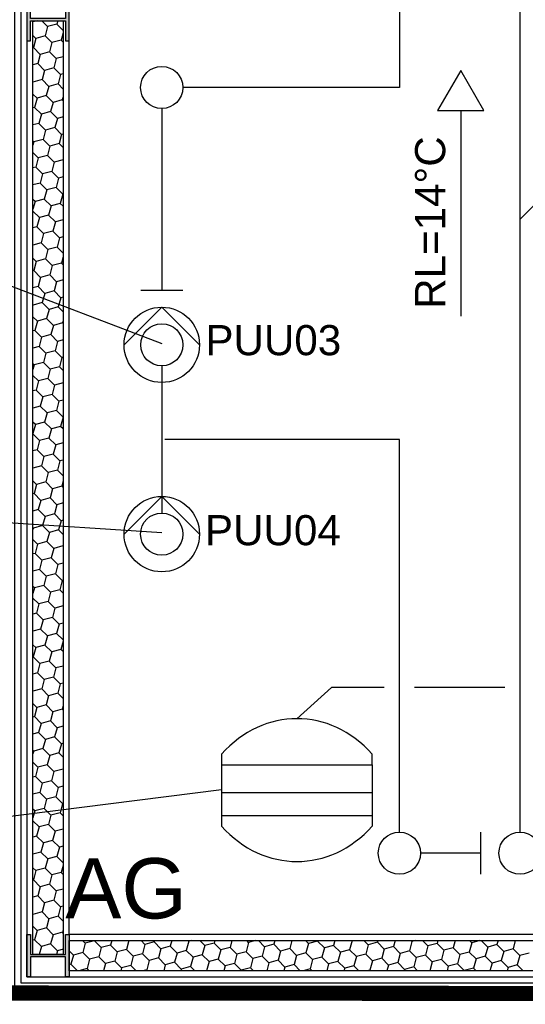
# Model space of a CAD drawing. Header units: metres. Extents: x 0 to 65.3, y 0 to 32.2.
# Tile 6 of 17: x 38 to 39.7, y 12.9 to 16.2. Entities that reach past the tile are written whole.
import ezdxf

# ---------------------------------------------------------------- set-up
doc = ezdxf.new("R2010")
doc.units = ezdxf.units.M
doc.layers.get('0').update_dxf_attribs({"lineweight": 0})
for name, color, linetype in [('003ARCH_A', 7, 'Continuous'), ('003ARCH_MOE', 252, 'Continuous'), ('004TGA_H', 254, 'Continuous'), ('004TGA_L', 50, 'Continuous'), ('004TX_TXT', 7, 'Continuous')]:
    doc.layers.add(name, color=color, linetype=linetype)
doc.styles.add('ARIAL', font='arial.ttf')

# ---------------------------------------------------------------- blocks, each defined once
blk = doc.blocks.new('Membran-Ausdehnungsgefäß')
at = {"color": 0}
for p, q in [((18.2207, 18.7723), (18.2207, 18.5683)), ((18.7207, 18.7371), (18.7207, 18.7723)), ((18.2207, 18.7371), (18.7207, 18.7371)), ((18.7207, 18.7371), (18.7207, 18.5683)), ((18.2207, 18.6449), (18.7207, 18.6449)), ((18.2207, 18.6449), (18.7207, 18.6449)), ((18.2207, 18.5683), (18.2207, 18.5331)), ((18.2207, 18.5683), (18.7207, 18.5683)), ((18.7207, 18.5683), (18.7207, 18.5331))]:
    blk.add_line(p, q, dxfattribs=at)
for centre, start_param, end_param in [((18.4707, 18.4476), -0.745737, 0.745737), ((18.4707, 18.8579), 2.395856, 3.887329)]:
    blk.add_ellipse(centre, major_axis=(0, 0.4421), ratio=0.833333, start_param=start_param, end_param=end_param, dxfattribs=at)
blk = doc.blocks.new('Pumpe')
at = {"color": 0, "linetype": 'ByBlock'}
for p, q in [((18.3311, 18.5606), (18.4561, 18.6856)), ((18.4561, 18.6856), (18.5811, 18.5606))]:
    blk.add_line(p, q, dxfattribs=at)
blk.add_circle((18.4561, 18.5606), 0.125, dxfattribs=at)

msp = doc.modelspace()

# ---------------------------------------------------------------- hatches: boundary and pattern name
at = {"layer": '003ARCH_A', "transparency": 33554687}
h = msp.add_hatch(color=9, dxfattribs=at)
h.dxf.hatch_style = 1
h.paths.add_polyline_path([(38.0367, 19.3481), (38.0247, 19.3481), (38.0247, 19.2081), (38.0367, 19.2081), (38.0367, 19.2746), (38.1527, 19.2746), (38.1527, 19.2081), (38.1647, 19.2081), (38.1647, 19.3481), (38.1527, 19.3481), (38.1527, 19.2816), (38.0367, 19.2816)])
h.paths.add_polyline_path([(38.6247, 19.2338), (38.5992, 19.2338), (38.5992, 19.3224), (38.6247, 19.3224), (38.6247, 19.3281), (38.5697, 19.3281), (38.5697, 19.3224), (38.5952, 19.3224), (38.5952, 19.2338), (38.5697, 19.2338), (38.5697, 19.2281), (38.6247, 19.2281)])
h.paths.add_polyline_path([(39.7697, 19.3281), (39.7147, 19.3281), (39.7147, 19.3224), (39.7402, 19.3224), (39.7402, 19.2338), (39.7147, 19.2338), (39.7147, 19.2281), (39.7697, 19.2281), (39.7697, 19.2338), (39.7442, 19.2338), (39.7442, 19.3224), (39.7697, 19.3224)])
h.paths.add_polyline_path([(41.8447, 19.3481), (41.8327, 19.3481), (41.8327, 19.2816), (41.7167, 19.2816), (41.7167, 19.3481), (41.7047, 19.3481), (41.7047, 19.2081), (41.7167, 19.2081), (41.7167, 19.2746), (41.8327, 19.2746), (41.8327, 19.2081), (41.8447, 19.2081)])
h.paths.add_polyline_path([(38.1647, 16.2431), (38.1527, 16.2431), (38.1527, 16.1766), (38.0367, 16.1766), (38.0367, 16.2431), (38.0247, 16.2431), (38.0247, 16.1031), (38.0367, 16.1031), (38.0367, 16.1696), (38.1527, 16.1696), (38.1527, 16.1031), (38.1647, 16.1031)])
h.paths.add_polyline_path([(41.7167, 16.1696), (41.8327, 16.1696), (41.8327, 16.1031), (41.8447, 16.1031), (41.8447, 16.2431), (41.8327, 16.2431), (41.8327, 16.1766), (41.7167, 16.1766), (41.7167, 16.2431), (41.7047, 16.2431), (41.7047, 16.1031), (41.7167, 16.1031)])
h.paths.add_polyline_path([(38.1647, 13.1381), (38.1527, 13.1381), (38.1527, 13.0716), (38.0367, 13.0716), (38.0367, 13.1381), (38.0247, 13.1381), (38.0247, 12.9981), (38.0367, 12.9981), (38.0367, 13.0646), (38.1527, 13.0646), (38.1527, 12.9981), (38.1647, 12.9981)])
h.paths.add_polyline_path([(41.8447, 13.1381), (41.8327, 13.1381), (41.8327, 13.0716), (41.7167, 13.0716), (41.7167, 13.1381), (41.7047, 13.1381), (41.7047, 12.9981), (41.7167, 12.9981), (41.7167, 13.0646), (41.8327, 13.0646), (41.8327, 12.9981), (41.8447, 12.9981)])

# ---------------------------------------------------------------- linework, layer by layer
at = {"layer": '003ARCH_A', "color": 9, "transparency": 33554687}
for p, q in [((38.0596, 16.1696), (38.0447, 16.1656)), ((38.0932, 16.1501), (38.0738, 16.1696)), ((38.1269, 16.1696), (38.1239, 16.1583)), ((38.0932, 16.1501), (38.085, 16.1194)), ((38.1239, 16.1583), (38.0932, 16.1501)), ((38.1447, 16.1375), (38.1239, 16.1583)), ((38.0543, 16.1112), (38.0447, 16.1208)), ((38.0543, 16.1112), (38.0461, 16.0805)), ((38.085, 16.1194), (38.0543, 16.1112)), ((38.1075, 16.097), (38.085, 16.1194)), ((38.1381, 16.1052), (38.1075, 16.097)), ((38.1447, 16.1298), (38.1381, 16.1052)), ((38.1447, 16.0986), (38.1381, 16.1052)), ((38.0461, 16.0805), (38.0447, 16.0802)), ((38.0686, 16.0581), (38.0461, 16.0805)), ((38.1075, 16.097), (38.0992, 16.0663)), ((38.0686, 16.0581), (38.0604, 16.0274)), ((38.0992, 16.0663), (38.0686, 16.0581)), ((38.1217, 16.0439), (38.0992, 16.0663)), ((38.1217, 16.0439), (38.1135, 16.0132)), ((38.1447, 16.05), (38.1217, 16.0439)), ((38.0604, 16.0274), (38.0447, 16.0232)), ((38.0828, 16.005), (38.0604, 16.0274)), ((38.0828, 16.005), (38.0746, 15.9743)), ((38.1135, 16.0132), (38.0828, 16.005)), ((38.1359, 15.9907), (38.1135, 16.0132)), ((38.0746, 15.9743), (38.0447, 15.9663)), ((38.097, 15.9519), (38.0746, 15.9743)), ((38.1359, 15.9907), (38.1277, 15.9601)), ((38.1447, 15.9931), (38.1359, 15.9907)), ((38.097, 15.9519), (38.0888, 15.9212)), ((38.1277, 15.9601), (38.097, 15.9519)), ((38.1447, 15.9431), (38.1277, 15.9601)), ((38.0582, 15.913), (38.0447, 15.9264)), ((38.0582, 15.913), (38.0499, 15.8823)), ((38.0888, 15.9212), (38.0582, 15.913)), ((38.1113, 15.8987), (38.0888, 15.9212)), ((38.1447, 15.9173), (38.1419, 15.907)), ((38.0499, 15.8823), (38.0447, 15.8809)), ((38.0724, 15.8599), (38.0499, 15.8823)), ((38.1113, 15.8987), (38.1031, 15.8681)), ((38.1419, 15.907), (38.1113, 15.8987)), ((38.1447, 15.9042), (38.1419, 15.907)), ((38.0724, 15.8599), (38.0642, 15.8292)), ((38.1031, 15.8681), (38.0724, 15.8599)), ((38.1255, 15.8456), (38.1031, 15.8681)), ((38.1255, 15.8456), (38.1173, 15.815)), ((38.1447, 15.8508), (38.1255, 15.8456)), ((38.0642, 15.8292), (38.0447, 15.824)), ((38.0866, 15.8067), (38.0642, 15.8292)), ((38.1173, 15.815), (38.0866, 15.8067)), ((38.1397, 15.7925), (38.1173, 15.815)), ((38.0866, 15.8067), (38.0784, 15.7761)), ((38.1397, 15.7925), (38.1315, 15.7618)), ((38.1447, 15.7938), (38.1397, 15.7925)), ((38.0477, 15.7678), (38.0447, 15.7709)), ((38.0477, 15.7678), (38.0447, 15.7566)), ((38.0784, 15.7761), (38.0477, 15.7678)), ((38.1009, 15.7536), (38.0784, 15.7761)), ((38.1009, 15.7536), (38.0926, 15.7229)), ((38.1315, 15.7618), (38.1009, 15.7536)), ((38.1447, 15.7486), (38.1315, 15.7618)), ((38.062, 15.7147), (38.0447, 15.732)), ((38.062, 15.7147), (38.0538, 15.6841)), ((38.0926, 15.7229), (38.062, 15.7147)), ((38.1151, 15.7005), (38.0926, 15.7229)), ((38.0538, 15.6841), (38.0447, 15.6816)), ((38.0762, 15.6616), (38.0538, 15.6841)), ((38.1151, 15.7005), (38.1069, 15.6698)), ((38.1447, 15.7084), (38.1151, 15.7005)), ((38.0762, 15.6616), (38.068, 15.6309)), ((38.1069, 15.6698), (38.0762, 15.6616)), ((38.1293, 15.6474), (38.1069, 15.6698)), ((38.1293, 15.6474), (38.1211, 15.6167)), ((38.1447, 15.6515), (38.1293, 15.6474)), ((38.068, 15.6309), (38.0447, 15.6247)), ((38.0904, 15.6085), (38.068, 15.6309)), ((38.1211, 15.6167), (38.0904, 15.6085)), ((38.1436, 15.5943), (38.1211, 15.6167)), ((38.0904, 15.6085), (38.0822, 15.5778)), ((38.1436, 15.5943), (38.1353, 15.5636)), ((38.1447, 15.5946), (38.1436, 15.5943)), ((38.0516, 15.5696), (38.0447, 15.5764)), ((38.0516, 15.5696), (38.0447, 15.5441)), ((38.0822, 15.5778), (38.0516, 15.5696)), ((38.1047, 15.5554), (38.0822, 15.5778)), ((38.1047, 15.5554), (38.0965, 15.5247)), ((38.1353, 15.5636), (38.1047, 15.5554)), ((38.1447, 15.5542), (38.1353, 15.5636)), ((38.0658, 15.5165), (38.0447, 15.5376)), ((38.0658, 15.5165), (38.0576, 15.4858)), ((38.0965, 15.5247), (38.0658, 15.5165)), ((38.1189, 15.5023), (38.0965, 15.5247)), ((38.0576, 15.4858), (38.0447, 15.4824)), ((38.08, 15.4634), (38.0576, 15.4858)), ((38.1189, 15.5023), (38.1107, 15.4716)), ((38.1447, 15.5092), (38.1189, 15.5023)), ((38.08, 15.4634), (38.0718, 15.4327)), ((38.1107, 15.4716), (38.08, 15.4634)), ((38.1331, 15.4491), (38.1107, 15.4716)), ((38.1447, 15.4522), (38.1331, 15.4491)), ((38.0718, 15.4327), (38.0447, 15.4254)), ((38.0943, 15.4102), (38.0718, 15.4327)), ((38.1249, 15.4185), (38.0943, 15.4102)), ((38.1331, 15.4491), (38.1249, 15.4185)), ((38.1447, 15.3987), (38.1249, 15.4185)), ((38.0943, 15.4102), (38.086, 15.3796)), ((38.1447, 15.3861), (38.1392, 15.3653)), ((38.0554, 15.3714), (38.0447, 15.382)), ((38.0554, 15.3714), (38.0471, 15.3407)), ((38.086, 15.3796), (38.0554, 15.3714)), ((38.1085, 15.3571), (38.086, 15.3796)), ((38.1085, 15.3571), (38.1003, 15.3265)), ((38.1392, 15.3653), (38.1085, 15.3571)), ((38.1447, 15.3598), (38.1392, 15.3653)), ((38.0471, 15.3407), (38.0447, 15.34)), ((38.0696, 15.3182), (38.0471, 15.3407)), ((38.1003, 15.3265), (38.0696, 15.3182)), ((38.1227, 15.304), (38.1003, 15.3265)), ((38.0614, 15.2876), (38.0447, 15.2831)), ((38.0696, 15.3182), (38.0614, 15.2876)), ((38.0838, 15.2651), (38.0614, 15.2876)), ((38.1227, 15.304), (38.1145, 15.2733)), ((38.1447, 15.3099), (38.1227, 15.304)), ((38.0838, 15.2651), (38.0756, 15.2345)), ((38.1145, 15.2733), (38.0838, 15.2651)), ((38.137, 15.2509), (38.1145, 15.2733)), ((38.0449, 15.2262), (38.0447, 15.2265)), ((38.0449, 15.2262), (38.0447, 15.2254)), ((38.0756, 15.2345), (38.0449, 15.2262)), ((38.0981, 15.212), (38.0756, 15.2345)), ((38.137, 15.2509), (38.1287, 15.2202)), ((38.1447, 15.253), (38.137, 15.2509)), ((38.0981, 15.212), (38.0898, 15.1813)), ((38.1287, 15.2202), (38.0981, 15.212)), ((38.1447, 15.2042), (38.1287, 15.2202)), ((38.0592, 15.1731), (38.0447, 15.1876)), ((38.0592, 15.1731), (38.051, 15.1425)), ((38.0898, 15.1813), (38.0592, 15.1731)), ((38.1123, 15.1589), (38.0898, 15.1813)), ((38.1123, 15.1589), (38.1041, 15.1282)), ((38.143, 15.1671), (38.1123, 15.1589)), ((38.1447, 15.1736), (38.143, 15.1671)), ((38.1447, 15.1654), (38.143, 15.1671)), ((38.051, 15.1425), (38.0447, 15.1408)), ((38.0734, 15.12), (38.051, 15.1425)), ((38.1041, 15.1282), (38.0734, 15.12)), ((38.1265, 15.1058), (38.1041, 15.1282)), ((38.0734, 15.12), (38.0652, 15.0893)), ((38.1265, 15.1058), (38.1183, 15.0751)), ((38.1447, 15.1106), (38.1265, 15.1058)), ((38.0652, 15.0893), (38.0447, 15.0838)), ((38.0876, 15.0669), (38.0652, 15.0893)), ((38.0876, 15.0669), (38.0794, 15.0362)), ((38.1183, 15.0751), (38.0876, 15.0669)), ((38.1408, 15.0527), (38.1183, 15.0751)), ((38.0488, 15.028), (38.0447, 15.032)), ((38.0488, 15.028), (38.0447, 15.0129)), ((38.0794, 15.0362), (38.0488, 15.028)), ((38.1019, 15.0138), (38.0794, 15.0362)), ((38.1408, 15.0527), (38.1325, 15.022)), ((38.1447, 15.0537), (38.1408, 15.0527)), ((38.063, 14.9749), (38.0447, 14.9932)), ((38.1019, 15.0138), (38.0937, 14.9831)), ((38.1325, 15.022), (38.1019, 15.0138)), ((38.1447, 15.0098), (38.1325, 15.022)), ((38.063, 14.9749), (38.0548, 14.9442)), ((38.0937, 14.9831), (38.063, 14.9749)), ((38.1161, 14.9606), (38.0937, 14.9831)), ((38.1161, 14.9606), (38.1079, 14.93)), ((38.1447, 14.9683), (38.1161, 14.9606)), ((38.0548, 14.9442), (38.0447, 14.9415)), ((38.0772, 14.9218), (38.0548, 14.9442)), ((38.1079, 14.93), (38.0772, 14.9218)), ((38.1303, 14.9075), (38.1079, 14.93)), ((38.0772, 14.9218), (38.069, 14.8911)), ((38.1303, 14.9075), (38.1221, 14.8769)), ((38.1447, 14.9114), (38.1303, 14.9075)), ((38.069, 14.8911), (38.0447, 14.8846)), ((38.0915, 14.8686), (38.069, 14.8911)), ((38.0915, 14.8686), (38.0832, 14.838)), ((38.1221, 14.8769), (38.0915, 14.8686)), ((38.1446, 14.8544), (38.1221, 14.8769)), ((38.0526, 14.8298), (38.0447, 14.8376)), ((38.0526, 14.8298), (38.0447, 14.8004)), ((38.0832, 14.838), (38.0526, 14.8298)), ((38.1057, 14.8155), (38.0832, 14.838)), ((38.1446, 14.8544), (38.1364, 14.8237)), ((38.1447, 14.8544), (38.1446, 14.8544)), ((38.0668, 14.7766), (38.0447, 14.7987)), ((38.1057, 14.8155), (38.0975, 14.7849)), ((38.1364, 14.8237), (38.1057, 14.8155)), ((38.1447, 14.8154), (38.1364, 14.8237)), ((38.0668, 14.7766), (38.0586, 14.746)), ((38.0975, 14.7849), (38.0668, 14.7766)), ((38.1199, 14.7624), (38.0975, 14.7849)), ((38.1447, 14.769), (38.1199, 14.7624)), ((38.0586, 14.746), (38.0447, 14.7423)), ((38.081, 14.7235), (38.0586, 14.746)), ((38.1117, 14.7317), (38.081, 14.7235)), ((38.1199, 14.7624), (38.1117, 14.7317)), ((38.1342, 14.7093), (38.1117, 14.7317)), ((38.081, 14.7235), (38.0728, 14.6929)), ((38.1342, 14.7093), (38.1259, 14.6786)), ((38.1447, 14.7121), (38.1342, 14.7093)), ((38.0728, 14.6929), (38.0447, 14.6853)), ((38.0953, 14.6704), (38.0728, 14.6929)), ((38.0953, 14.6704), (38.0871, 14.6397)), ((38.1259, 14.6786), (38.0953, 14.6704)), ((38.1447, 14.6598), (38.1259, 14.6786)), ((38.0564, 14.6315), (38.0447, 14.6432)), ((38.0871, 14.6397), (38.0564, 14.6315)), ((38.1095, 14.6173), (38.0871, 14.6397)), ((38.1447, 14.6424), (38.1402, 14.6255)), ((38.0482, 14.6008), (38.0447, 14.5999)), ((38.0564, 14.6315), (38.0482, 14.6008)), ((38.0706, 14.5784), (38.0482, 14.6008)), ((38.1095, 14.6173), (38.1013, 14.5866)), ((38.1402, 14.6255), (38.1095, 14.6173)), ((38.1447, 14.621), (38.1402, 14.6255)), ((38.0706, 14.5784), (38.0624, 14.5477)), ((38.1013, 14.5866), (38.0706, 14.5784)), ((38.1237, 14.5642), (38.1013, 14.5866)), ((38.1447, 14.5698), (38.1237, 14.5642)), ((38.0624, 14.5477), (38.0447, 14.543)), ((38.0849, 14.5253), (38.0624, 14.5477)), ((38.1237, 14.5642), (38.1155, 14.5335)), ((38.0849, 14.5253), (38.0766, 14.4946)), ((38.1155, 14.5335), (38.0849, 14.5253)), ((38.138, 14.511), (38.1155, 14.5335)), ((38.138, 14.511), (38.1298, 14.4804)), ((38.1447, 14.5128), (38.138, 14.511)), ((38.046, 14.4864), (38.0447, 14.4876)), ((38.046, 14.4864), (38.0447, 14.4817)), ((38.0766, 14.4946), (38.046, 14.4864)), ((38.0991, 14.4722), (38.0766, 14.4946)), ((38.0991, 14.4722), (38.0909, 14.4415)), ((38.1298, 14.4804), (38.0991, 14.4722)), ((38.1447, 14.4654), (38.1298, 14.4804)), ((38.0602, 14.4333), (38.0447, 14.4488)), ((38.0909, 14.4415), (38.0602, 14.4333)), ((38.1133, 14.419), (38.0909, 14.4415)), ((38.0602, 14.4333), (38.052, 14.4026)), ((38.1133, 14.419), (38.1051, 14.3884)), ((38.144, 14.4273), (38.1133, 14.419)), ((38.1447, 14.43), (38.144, 14.4273)), ((38.1447, 14.4265), (38.144, 14.4273)), ((38.052, 14.4026), (38.0447, 14.4007)), ((38.0744, 14.3802), (38.052, 14.4026)), ((38.0744, 14.3802), (38.0662, 14.3495)), ((38.1051, 14.3884), (38.0744, 14.3802)), ((38.1276, 14.3659), (38.1051, 14.3884)), ((38.0662, 14.3495), (38.0447, 14.3437)), ((38.0887, 14.327), (38.0662, 14.3495)), ((38.1276, 14.3659), (38.1193, 14.3353)), ((38.1447, 14.3705), (38.1276, 14.3659)), ((38.0887, 14.327), (38.0805, 14.2964)), ((38.1193, 14.3353), (38.0887, 14.327)), ((38.1418, 14.3128), (38.1193, 14.3353)), ((38.1418, 14.3128), (38.1336, 14.2821)), ((38.1447, 14.3136), (38.1418, 14.3128)), ((38.0498, 14.2881), (38.0447, 14.2932)), ((38.0498, 14.2881), (38.0447, 14.2692)), ((38.0805, 14.2964), (38.0498, 14.2881)), ((38.1029, 14.2739), (38.0805, 14.2964)), ((38.1029, 14.2739), (38.0947, 14.2432)), ((38.1336, 14.2821), (38.1029, 14.2739)), ((38.1447, 14.271), (38.1336, 14.2821)), ((38.064, 14.235), (38.0447, 14.2543)), ((38.0947, 14.2432), (38.064, 14.235)), ((38.1171, 14.2208), (38.0947, 14.2432)), ((38.064, 14.235), (38.0558, 14.2044)), ((38.1171, 14.2208), (38.1089, 14.1901)), ((38.1447, 14.2282), (38.1171, 14.2208)), ((38.0558, 14.2044), (38.0447, 14.2014)), ((38.0782, 14.1819), (38.0558, 14.2044)), ((38.0782, 14.1819), (38.07, 14.1512)), ((38.1089, 14.1901), (38.0782, 14.1819)), ((38.1314, 14.1677), (38.1089, 14.1901)), ((38.07, 14.1512), (38.0447, 14.1445)), ((38.0925, 14.1288), (38.07, 14.1512)), ((38.1314, 14.1677), (38.1232, 14.137)), ((38.1447, 14.1713), (38.1314, 14.1677)), ((38.0925, 14.1288), (38.0843, 14.0981)), ((38.1232, 14.137), (38.0925, 14.1288)), ((38.1447, 14.1154), (38.1232, 14.137)), ((38.1447, 14.1112), (38.1374, 14.0839)), ((38.0536, 14.0899), (38.0447, 14.0988)), ((38.0536, 14.0899), (38.0454, 14.0592)), ((38.0843, 14.0981), (38.0536, 14.0899)), ((38.1067, 14.0757), (38.0843, 14.0981)), ((38.1374, 14.0839), (38.1067, 14.0757)), ((38.1447, 14.0766), (38.1374, 14.0839)), ((38.0454, 14.0592), (38.0447, 14.0591)), ((38.0678, 14.0368), (38.0454, 14.0592)), ((38.1067, 14.0757), (38.0985, 14.045)), ((38.0678, 14.0368), (38.0596, 14.0061)), ((38.0985, 14.045), (38.0678, 14.0368)), ((38.1209, 14.0226), (38.0985, 14.045)), ((38.1209, 14.0226), (38.1127, 13.9919)), ((38.1447, 14.0289), (38.1209, 14.0226)), ((38.0596, 14.0061), (38.0447, 14.0021)), ((38.0821, 13.9837), (38.0596, 14.0061)), ((38.0821, 13.9837), (38.0738, 13.953)), ((38.1127, 13.9919), (38.0821, 13.9837)), ((38.1352, 13.9694), (38.1127, 13.9919)), ((38.0738, 13.953), (38.0447, 13.9452)), ((38.0963, 13.9306), (38.0738, 13.953)), ((38.1352, 13.9694), (38.127, 13.9388)), ((38.1447, 13.972), (38.1352, 13.9694)), ((38.0963, 13.9306), (38.0881, 13.8999)), ((38.127, 13.9388), (38.0963, 13.9306)), ((38.1447, 13.921), (38.127, 13.9388)), ((38.0574, 13.8917), (38.0447, 13.9044)), ((38.0574, 13.8917), (38.0492, 13.861)), ((38.0881, 13.8999), (38.0574, 13.8917)), ((38.1105, 13.8774), (38.0881, 13.8999)), ((38.1412, 13.8856), (38.1105, 13.8774)), ((38.1447, 13.8988), (38.1412, 13.8856)), ((38.1447, 13.8821), (38.1412, 13.8856)), ((38.0492, 13.861), (38.0447, 13.8598)), ((38.0716, 13.8385), (38.0492, 13.861)), ((38.1105, 13.8774), (38.1023, 13.8468)), ((38.0716, 13.8385), (38.0634, 13.8079)), ((38.1023, 13.8468), (38.0716, 13.8385)), ((38.1248, 13.8243), (38.1023, 13.8468)), ((38.1248, 13.8243), (38.1165, 13.7936)), ((38.1447, 13.8297), (38.1248, 13.8243)), ((38.0634, 13.8079), (38.0447, 13.8029)), ((38.0859, 13.7854), (38.0634, 13.8079)), ((38.0859, 13.7854), (38.0777, 13.7548)), ((38.1165, 13.7936), (38.0859, 13.7854)), ((38.139, 13.7712), (38.1165, 13.7936)), ((38.0777, 13.7548), (38.047, 13.7465)), ((38.1001, 13.7323), (38.0777, 13.7548)), ((38.139, 13.7712), (38.1308, 13.7405)), ((38.1447, 13.7727), (38.139, 13.7712)), ((38.047, 13.7465), (38.0447, 13.7488)), ((38.047, 13.7465), (38.0447, 13.738)), ((38.1001, 13.7323), (38.0919, 13.7016)), ((38.1308, 13.7405), (38.1001, 13.7323)), ((38.1447, 13.7266), (38.1308, 13.7405)), ((38.0612, 13.6934), (38.0447, 13.7099)), ((38.0612, 13.6934), (38.053, 13.6628)), ((38.0919, 13.7016), (38.0612, 13.6934)), ((38.1143, 13.6792), (38.0919, 13.7016)), ((38.1447, 13.6873), (38.1143, 13.6792)), ((38.053, 13.6628), (38.0447, 13.6605)), ((38.0755, 13.6403), (38.053, 13.6628)), ((38.1143, 13.6792), (38.1061, 13.6485)), ((38.0755, 13.6403), (38.0672, 13.6096)), ((38.1061, 13.6485), (38.0755, 13.6403)), ((38.1286, 13.6261), (38.1061, 13.6485)), ((38.1286, 13.6261), (38.1204, 13.5954)), ((38.1447, 13.6304), (38.1286, 13.6261)), ((38.0672, 13.6096), (38.0447, 13.6036)), ((38.0897, 13.5872), (38.0672, 13.6096)), ((38.1204, 13.5954), (38.0897, 13.5872)), ((38.1428, 13.573), (38.1204, 13.5954)), ((38.0815, 13.5565), (38.0508, 13.5483)), ((38.0897, 13.5872), (38.0815, 13.5565)), ((38.1039, 13.5341), (38.0815, 13.5565)), ((38.1428, 13.573), (38.1346, 13.5423)), ((38.1447, 13.5735), (38.1428, 13.573)), ((38.0508, 13.5483), (38.0447, 13.5544)), ((38.0508, 13.5483), (38.0447, 13.5256)), ((38.1039, 13.5341), (38.0957, 13.5034)), ((38.1346, 13.5423), (38.1039, 13.5341)), ((38.1447, 13.5322), (38.1346, 13.5423)), ((38.065, 13.4952), (38.0447, 13.5155)), ((38.065, 13.4952), (38.0568, 13.4645)), ((38.0957, 13.5034), (38.065, 13.4952)), ((38.1182, 13.4809), (38.0957, 13.5034)), ((38.0568, 13.4645), (38.0447, 13.4613)), ((38.0793, 13.4421), (38.0568, 13.4645)), ((38.1182, 13.4809), (38.1099, 13.4503)), ((38.1447, 13.4881), (38.1182, 13.4809)), ((38.0793, 13.4421), (38.0711, 13.4114)), ((38.1099, 13.4503), (38.0793, 13.4421)), ((38.1324, 13.4278), (38.1099, 13.4503)), ((38.1324, 13.4278), (38.1242, 13.3972)), ((38.1447, 13.4311), (38.1324, 13.4278)), ((38.0711, 13.4114), (38.0447, 13.4043)), ((38.0935, 13.3889), (38.0711, 13.4114)), ((38.1242, 13.3972), (38.0935, 13.3889)), ((38.1447, 13.3766), (38.1242, 13.3972)), ((38.0546, 13.3501), (38.0447, 13.36)), ((38.0935, 13.3889), (38.0853, 13.3583)), ((38.1447, 13.3676), (38.1384, 13.344)), ((38.0546, 13.3501), (38.0464, 13.3194)), ((38.0853, 13.3583), (38.0546, 13.3501)), ((38.1077, 13.3358), (38.0853, 13.3583)), ((38.1077, 13.3358), (38.0995, 13.3052)), ((38.1384, 13.344), (38.1077, 13.3358)), ((38.1447, 13.3377), (38.1384, 13.344)), ((38.0464, 13.3194), (38.0447, 13.3189)), ((38.0689, 13.2969), (38.0464, 13.3194)), ((38.0689, 13.2969), (38.0606, 13.2663)), ((38.0995, 13.3052), (38.0689, 13.2969)), ((38.122, 13.2827), (38.0995, 13.3052)), ((38.0606, 13.2663), (38.0447, 13.262)), ((38.0831, 13.2438), (38.0606, 13.2663)), ((38.122, 13.2827), (38.1138, 13.252)), ((38.1447, 13.2888), (38.122, 13.2827)), ((38.0831, 13.2438), (38.0749, 13.2132)), ((38.1138, 13.252), (38.0831, 13.2438)), ((38.1362, 13.2296), (38.1138, 13.252)), ((38.1362, 13.2296), (38.128, 13.1989)), ((38.1447, 13.2319), (38.1362, 13.2296)), ((38.0749, 13.2132), (38.0447, 13.2051)), ((38.0973, 13.1907), (38.0749, 13.2132)), ((38.128, 13.1989), (38.0973, 13.1907)), ((38.1447, 13.1822), (38.128, 13.1989)), ((38.0584, 13.1518), (38.0447, 13.1655)), ((38.0973, 13.1907), (38.0891, 13.16)), ((38.0584, 13.1518), (38.0502, 13.1211)), ((38.0891, 13.16), (38.0584, 13.1518)), ((38.1116, 13.1376), (38.0891, 13.16)), ((38.1116, 13.1376), (38.1033, 13.1069)), ((38.1422, 13.1458), (38.1116, 13.1376)), ((38.1447, 13.1551), (38.1422, 13.1458)), ((38.1447, 13.1433), (38.1422, 13.1458)), ((38.0502, 13.1211), (38.0447, 13.1197)), ((38.0727, 13.0987), (38.0502, 13.1211)), ((38.0727, 13.0987), (38.0654, 13.0716)), ((38.1033, 13.1069), (38.0727, 13.0987)), ((38.1258, 13.0845), (38.1033, 13.1069)), ((38.2178, 13.1091), (38.2088, 13.1181)), ((38.2178, 13.1091), (38.2096, 13.0784)), ((38.2485, 13.1173), (38.2178, 13.1091)), ((38.2487, 13.1181), (38.2485, 13.1173)), ((38.2709, 13.0949), (38.2485, 13.1173)), ((38.3016, 13.1031), (38.2709, 13.0949)), ((38.3056, 13.1181), (38.3016, 13.1031)), ((38.324, 13.0807), (38.3016, 13.1031)), ((38.3625, 13.1181), (38.3547, 13.0889)), ((38.416, 13.1053), (38.4033, 13.1181)), ((38.416, 13.1053), (38.4078, 13.0746)), ((38.4467, 13.1135), (38.416, 13.1053)), ((38.4479, 13.1181), (38.4467, 13.1135)), ((38.4691, 13.0911), (38.4467, 13.1135)), ((38.4998, 13.0993), (38.4691, 13.0911)), ((38.5048, 13.1181), (38.4998, 13.0993)), ((38.5223, 13.0768), (38.4998, 13.0993)), ((38.5612, 13.1157), (38.5529, 13.0851)), ((38.5612, 13.1157), (38.5588, 13.1181)), ((38.5699, 13.1181), (38.5612, 13.1157)), ((38.6143, 13.1015), (38.5977, 13.1181)), ((38.6143, 13.1015), (38.6061, 13.0708)), ((38.6449, 13.1097), (38.6143, 13.1015)), ((38.6472, 13.1181), (38.6449, 13.1097)), ((38.6674, 13.0873), (38.6449, 13.1097)), ((38.7041, 13.1181), (38.6981, 13.0955)), ((38.7594, 13.1119), (38.7512, 13.0812)), ((38.7594, 13.1119), (38.7532, 13.1181)), ((38.7824, 13.1181), (38.7594, 13.1119)), ((38.8125, 13.0977), (38.7921, 13.1181)), ((38.8432, 13.1059), (38.8125, 13.0977)), ((38.8464, 13.1181), (38.8432, 13.1059)), ((38.8656, 13.0834), (38.8432, 13.1059)), ((38.9034, 13.1181), (38.8963, 13.0917)), ((38.9576, 13.1081), (38.9477, 13.1181)), ((38.9576, 13.1081), (38.9494, 13.0774)), ((38.9883, 13.1163), (38.9576, 13.1081)), ((38.9888, 13.1181), (38.9883, 13.1163)), ((39.0108, 13.0939), (38.9883, 13.1163)), ((39.0414, 13.1021), (39.0108, 13.0939)), ((39.0457, 13.1181), (39.0414, 13.1021)), ((39.0639, 13.0796), (39.0414, 13.1021)), ((39.1026, 13.1181), (39.0945, 13.0878)), ((39.1559, 13.1043), (39.1421, 13.1181)), ((39.1559, 13.1043), (39.1477, 13.0736)), ((39.1865, 13.1125), (39.1559, 13.1043)), ((39.188, 13.1181), (39.1865, 13.1125)), ((39.209, 13.09), (39.1865, 13.1125)), ((39.2397, 13.0983), (39.209, 13.09)), ((39.245, 13.1181), (39.2397, 13.0983)), ((39.2621, 13.0758), (39.2397, 13.0983)), ((39.301, 13.1147), (39.2928, 13.084)), ((39.301, 13.1147), (39.2976, 13.1181)), ((39.3136, 13.1181), (39.301, 13.1147)), ((39.3541, 13.1005), (39.3365, 13.1181)), ((39.3541, 13.1005), (39.3459, 13.0698)), ((39.3848, 13.1087), (39.3541, 13.1005)), ((39.3873, 13.1181), (39.3848, 13.1087)), ((39.4072, 13.0862), (39.3848, 13.1087)), ((39.4442, 13.1181), (39.4379, 13.0945)), ((39.4992, 13.1109), (39.491, 13.0802)), ((39.4992, 13.1109), (39.4921, 13.1181)), ((39.526, 13.1181), (39.4992, 13.1109)), ((39.5524, 13.0967), (39.531, 13.1181)), ((39.583, 13.1049), (39.5524, 13.0967)), ((39.5866, 13.1181), (39.583, 13.1049)), ((39.6055, 13.0824), (39.583, 13.1049)), ((39.6435, 13.1181), (39.6362, 13.0906)), ((38.1258, 13.0845), (38.1223, 13.0716)), ((38.1447, 13.0895), (38.1258, 13.0845)), ((38.1789, 13.0702), (38.1647, 13.0844)), ((38.1789, 13.0702), (38.1707, 13.0396)), ((38.2096, 13.0784), (38.1789, 13.0702)), ((38.232, 13.056), (38.2096, 13.0784)), ((38.2709, 13.0949), (38.2627, 13.0642)), ((38.324, 13.0807), (38.3158, 13.05)), ((38.3547, 13.0889), (38.324, 13.0807)), ((38.3771, 13.0664), (38.3547, 13.0889)), ((38.3771, 13.0664), (38.3689, 13.0357)), ((38.4078, 13.0746), (38.3771, 13.0664)), ((38.4303, 13.0522), (38.4078, 13.0746)), ((38.4691, 13.0911), (38.4609, 13.0604)), ((38.5223, 13.0768), (38.5141, 13.0462)), ((38.5529, 13.0851), (38.5223, 13.0768)), ((38.5754, 13.0626), (38.5529, 13.0851)), ((38.6061, 13.0708), (38.5754, 13.0626)), ((38.6285, 13.0484), (38.6061, 13.0708)), ((38.6674, 13.0873), (38.6592, 13.0566)), ((38.6981, 13.0955), (38.6674, 13.0873)), ((38.7205, 13.073), (38.6981, 13.0955)), ((38.7205, 13.073), (38.7123, 13.0424)), ((38.7512, 13.0812), (38.7205, 13.073)), ((38.7736, 13.0588), (38.7512, 13.0812)), ((38.8043, 13.067), (38.7736, 13.0588)), ((38.8125, 13.0977), (38.8043, 13.067)), ((38.8267, 13.0446), (38.8043, 13.067)), ((38.8656, 13.0834), (38.8574, 13.0528)), ((38.8963, 13.0917), (38.8656, 13.0834)), ((38.9188, 13.0692), (38.8963, 13.0917)), ((38.9188, 13.0692), (38.9105, 13.0385)), ((38.9494, 13.0774), (38.9188, 13.0692)), ((38.9719, 13.055), (38.9494, 13.0774)), ((39.0108, 13.0939), (39.0025, 13.0632)), ((39.0639, 13.0796), (39.0557, 13.049)), ((39.0945, 13.0878), (39.0639, 13.0796)), ((39.117, 13.0654), (39.0945, 13.0878)), ((39.117, 13.0654), (39.1088, 13.0347)), ((39.1477, 13.0736), (39.117, 13.0654)), ((39.1701, 13.0512), (39.1477, 13.0736)), ((39.209, 13.09), (39.2008, 13.0594)), ((39.2621, 13.0758), (39.2539, 13.0451)), ((39.2928, 13.084), (39.2621, 13.0758)), ((39.3152, 13.0616), (39.2928, 13.084)), ((39.3459, 13.0698), (39.3152, 13.0616)), ((39.3684, 13.0473), (39.3459, 13.0698)), ((39.4072, 13.0862), (39.399, 13.0556)), ((39.4379, 13.0945), (39.4072, 13.0862)), ((39.4604, 13.072), (39.4379, 13.0945)), ((39.4604, 13.072), (39.4521, 13.0413)), ((39.491, 13.0802), (39.4604, 13.072)), ((39.5135, 13.0578), (39.491, 13.0802)), ((39.5441, 13.066), (39.5135, 13.0578)), ((39.5524, 13.0967), (39.5441, 13.066)), ((39.5666, 13.0435), (39.5441, 13.066)), ((39.6055, 13.0824), (39.5973, 13.0518)), ((39.6362, 13.0906), (39.6055, 13.0824)), ((39.6586, 13.0682), (39.6362, 13.0906)), ((39.6586, 13.0682), (39.6504, 13.0375)), ((39.6893, 13.0764), (39.6586, 13.0682)), ((38.1707, 13.0396), (38.1647, 13.038)), ((38.1922, 13.0181), (38.1707, 13.0396)), ((38.232, 13.056), (38.2238, 13.0253)), ((38.2627, 13.0642), (38.232, 13.056)), ((38.2851, 13.0418), (38.2627, 13.0642)), ((38.2851, 13.0418), (38.2788, 13.0181)), ((38.3158, 13.05), (38.2851, 13.0418)), ((38.3383, 13.0275), (38.3158, 13.05)), ((38.3689, 13.0357), (38.3383, 13.0275)), ((38.3866, 13.0181), (38.3689, 13.0357)), ((38.4303, 13.0522), (38.422, 13.0215)), ((38.4609, 13.0604), (38.4303, 13.0522)), ((38.4834, 13.038), (38.4609, 13.0604)), ((38.4834, 13.038), (38.4781, 13.0181)), ((38.5141, 13.0462), (38.4834, 13.038)), ((38.5365, 13.0237), (38.5141, 13.0462)), ((38.5754, 13.0626), (38.5672, 13.0319)), ((38.6285, 13.0484), (38.6204, 13.0181)), ((38.6592, 13.0566), (38.6285, 13.0484)), ((38.6816, 13.0341), (38.6592, 13.0566)), ((38.6816, 13.0341), (38.6773, 13.0181)), ((38.7123, 13.0424), (38.6816, 13.0341)), ((38.7347, 13.0199), (38.7123, 13.0424)), ((38.7736, 13.0588), (38.7654, 13.0281)), ((38.8267, 13.0446), (38.8196, 13.0181)), ((38.8574, 13.0528), (38.8267, 13.0446)), ((38.8799, 13.0303), (38.8574, 13.0528)), ((38.9105, 13.0385), (38.8799, 13.0303)), ((38.931, 13.0181), (38.9105, 13.0385)), ((38.9719, 13.055), (38.9637, 13.0243)), ((39.0025, 13.0632), (38.9719, 13.055)), ((39.025, 13.0407), (39.0025, 13.0632)), ((39.025, 13.0407), (39.0189, 13.0181)), ((39.0557, 13.049), (39.025, 13.0407)), ((39.0781, 13.0265), (39.0557, 13.049)), ((39.1088, 13.0347), (39.0781, 13.0265)), ((39.1254, 13.0181), (39.1088, 13.0347)), ((39.1701, 13.0512), (39.1619, 13.0205)), ((39.2008, 13.0594), (39.1701, 13.0512)), ((39.2232, 13.0369), (39.2008, 13.0594)), ((39.2232, 13.0369), (39.2182, 13.0181)), ((39.2539, 13.0451), (39.2232, 13.0369)), ((39.2764, 13.0227), (39.2539, 13.0451)), ((39.3152, 13.0616), (39.307, 13.0309)), ((39.3684, 13.0473), (39.3605, 13.0181)), ((39.399, 13.0556), (39.3684, 13.0473)), ((39.4215, 13.0331), (39.399, 13.0556)), ((39.4215, 13.0331), (39.4174, 13.0181)), ((39.4521, 13.0413), (39.4215, 13.0331)), ((39.4746, 13.0189), (39.4521, 13.0413)), ((39.5135, 13.0578), (39.5053, 13.0271)), ((39.5666, 13.0435), (39.5598, 13.0181)), ((39.5973, 13.0518), (39.5666, 13.0435)), ((39.6197, 13.0293), (39.5973, 13.0518)), ((39.6504, 13.0375), (39.6197, 13.0293)), ((39.6698, 13.0181), (39.6504, 13.0375)), ((38.2238, 13.0253), (38.1967, 13.0181)), ((38.2311, 13.0181), (38.2238, 13.0253)), ((38.3383, 13.0275), (38.3357, 13.0181)), ((38.422, 13.0215), (38.4092, 13.0181)), ((38.4255, 13.0181), (38.422, 13.0215)), ((38.5365, 13.0237), (38.535, 13.0181)), ((38.5672, 13.0319), (38.5365, 13.0237)), ((38.581, 13.0181), (38.5672, 13.0319)), ((38.7347, 13.0199), (38.7343, 13.0181)), ((38.7654, 13.0281), (38.7347, 13.0199)), ((38.7755, 13.0181), (38.7654, 13.0281)), ((38.8799, 13.0303), (38.8766, 13.0181)), ((38.9637, 13.0243), (38.9404, 13.0181)), ((38.9699, 13.0181), (38.9637, 13.0243)), ((39.0781, 13.0265), (39.0758, 13.0181)), ((39.1619, 13.0205), (39.1528, 13.0181)), ((39.1643, 13.0181), (39.1619, 13.0205)), ((39.2764, 13.0227), (39.2751, 13.0181)), ((39.307, 13.0309), (39.2764, 13.0227)), ((39.3199, 13.0181), (39.307, 13.0309)), ((39.4746, 13.0189), (39.4744, 13.0181)), ((39.5053, 13.0271), (39.4746, 13.0189)), ((39.5143, 13.0181), (39.5053, 13.0271)), ((39.6197, 13.0293), (39.6167, 13.0181))]:
    msp.add_line(p, q, dxfattribs=at)
at = {"layer": '003ARCH_A', "color": 9, "linetype": 'Continuous', "lineweight": 0, "const_width": 0.05, "flags": 128}
msp.add_lwpolyline([(52.8969, 22.4832), (52.8947, 12.9318), (15.1207, 12.9633), (15.111, 22.3921), (52.8969, 22.4832)], dxfattribs=at)
at = {"layer": '003ARCH_A', "color": 9}
for points in [[(39.6747, 19.1781), (39.6747, 19.3881), (41.8847, 19.3881), (41.8847, 12.9581), (37.9847, 12.9581), (37.9847, 19.3881), (38.6647, 19.3881), (38.6647, 19.1781)], [(41.8647, 19.3681), (39.6947, 19.3681), (39.6947, 19.2081), (41.7047, 19.2081), (41.7047, 19.1981), (41.7047, 19.1981), (41.7047, 19.1981), (41.7047, 13.1381), (38.1647, 13.1381), (38.1647, 19.2081), (38.6447, 19.2081), (38.6447, 19.3681), (38.0047, 19.3681), (38.0047, 12.9781), (41.8647, 12.9781), (41.8647, 19.3681)], [(38.6247, 19.2281), (38.6247, 19.3481), (38.0247, 19.3481), (38.0247, 12.9981), (41.8447, 12.9981), (41.8447, 19.3481), (39.7147, 19.3481), (39.7147, 19.2281)], [(38.0247, 16.2431), (38.0247, 16.1031), (38.0367, 16.1031), (38.0367, 16.1696), (38.1527, 16.1696), (38.1527, 16.1031), (38.1647, 16.1031), (38.1647, 16.2431), (38.1527, 16.2431), (38.1527, 16.1766), (38.0367, 16.1766), (38.0367, 16.2431), (38.0247, 16.2431)], [(38.0247, 12.9981), (38.0247, 13.1381), (38.0367, 13.1381), (38.0367, 13.0716), (38.1527, 13.0716), (38.1527, 13.1381), (38.1647, 13.1381), (38.1647, 12.9981), (38.1527, 12.9981), (38.1527, 13.0646), (38.0367, 13.0646), (38.0367, 12.9981), (38.0247, 12.9981)]]:
    msp.add_lwpolyline(points, dxfattribs=at)
for points in [[(38.0447, 13.0716), (38.0447, 16.1696), (38.1447, 16.1696), (38.1447, 13.0716)], [(38.1647, 13.1181), (41.7047, 13.1181), (41.7047, 13.0181), (38.1647, 13.0181)]]:
    msp.add_lwpolyline(points, close=True, dxfattribs=at)
at = {"layer": '004TGA_H', "color": 120}
for p, q in [((39.2596, 18.8906), (39.2596, 15.9482)), ((39.2596, 15.9482), (38.5417, 15.9482)), ((38.4718, 15.8782), (38.4718, 15.2754)), ((38.4018, 15.2754), (38.5418, 15.2754)), ((38.4718, 15.0245), (38.4718, 14.5365)), ((39.2595, 14.7805), (38.4823, 14.7805)), ((39.2595, 13.4781), (39.2595, 14.7805)), ((39.5286, 13.4781), (39.5286, 13.3381)), ((39.5286, 13.4081), (39.3296, 13.4081))]:
    msp.add_line(p, q, dxfattribs=at)
at = {"layer": '004TGA_H', "color": 80}
msp.add_line((39.6596, 13.4781), (39.6596, 18.7276), dxfattribs=at)
at = {"layer": '004TGA_H', "color": 211}
msp.add_line((39.4629, 15.8713), (39.4629, 15.1897), dxfattribs=at)
at = {"layer": '004TGA_H', "color": 211, "linetype": 'Continuous'}
msp.add_lwpolyline([(39.4629, 16.0043), (39.3861, 15.8713), (39.5397, 15.8713)], close=True, dxfattribs=at)
at = {"layer": '004TGA_H', "color": 120}
for centre in [(38.4717, 15.9482), (38.4718, 15.0945), (38.4717, 14.4665), (39.2596, 13.4081)]:
    msp.add_circle(centre, 0.07, dxfattribs=at)
at = {"layer": '004TGA_H', "color": 80}
msp.add_circle((39.6596, 13.4081), 0.07, dxfattribs=at)
at = {"layer": '004TGA_L', "color": 254}
for p, q in [((39.0346, 13.9572), (38.9196, 13.8543)), ((39.2095, 13.9572), (39.0346, 13.9572)), ((39.6096, 13.9572), (39.3095, 13.9572))]:
    msp.add_line(p, q, dxfattribs=at)
at = {"layer": '004TX_TXT', "color": 7}
for p, q in [((35.9347, 16.0679), (38.4724, 15.0985)), ((35.6766, 14.6535), (38.4718, 14.4715)), ((36.8828, 13.395), (38.6696, 13.6188))]:
    msp.add_line(p, q, dxfattribs=at)
at = {"layer": '004TX_TXT', "color": 7, "ltscale": 0.5}
msp.add_line((39.6596, 15.5117, 0), (39.8324, 15.6844, 0), dxfattribs=at)

# ---------------------------------------------------------------- block references
at = {"layer": '003ARCH_MOE', "color": 150}
for name, p in [('Pumpe', (20.0157, -3.4661)), ('Pumpe', (20.0157, -4.0941)), ('Membran-Ausdehnungsgefäß', (20.4489, -5.0354))]:
    msp.add_blockref(name, p, dxfattribs=at)

# ---------------------------------------------------------------- texts
at = {"layer": '004TX_TXT', "color": 7, "ltscale": 0.5, "insert": (39.3114, 15.214), "char_height": 0.1, "width": 1.123528, "attachment_point": 1, "rotation": 90, "style": 'ARIAL'}
msp.add_mtext('RL=14°C', dxfattribs=at)
at = {"layer": '004TX_TXT', "color": 7, "ltscale": 0.5, "width": 0.619762, "attachment_point": 5, "style": 'ARIAL'}
for s, insert, char_height in [('PUU03', (38.8415, 15.1093), 0.1), ('PUU04', (38.84, 14.4789), 0.1), ('AG', (38.3534, 13.2901, 0), 0.2)]:
    msp.add_mtext(s, dxfattribs=dict(at, insert=insert, char_height=char_height))

doc.saveas('drawing.dxf')
